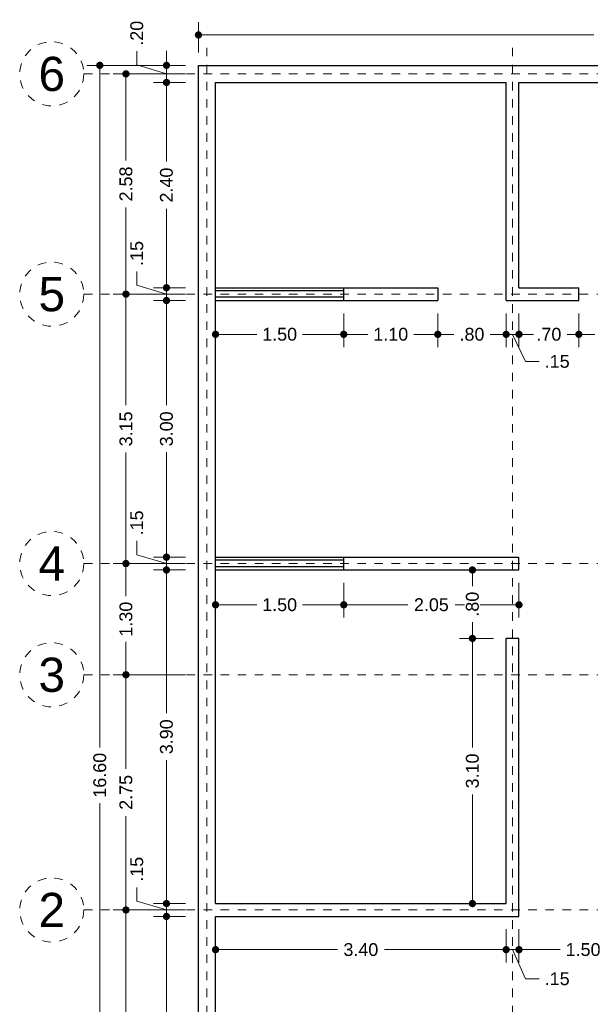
# Model space of a CAD drawing. Header units: millimetres. Extents: x 2561 to 2574.1, y 873.8 to 892.8.
# Tile 2 of 4: x 2561 to 2567.7, y 881.2 to 892.7. Entities that reach past the tile are written whole.
import ezdxf
from ezdxf.enums import TextEntityAlignment as Align

# ---------------------------------------------------------------- set-up
doc = ezdxf.new("R2010")
doc.units = ezdxf.units.MM
doc.header["$LTSCALE"] = 0.001
doc.linetypes.add('CENTER2', pattern=[28.575, 19.05, -3.175, 3.175, -3.175])
for name, color, linetype, lineweight in [('Cotas', 7, 'Continuous', 18), ('Ejes', 7, 'CENTER2', 5), ('Muros', 7, 'Continuous', 30), ('Ventanas', 250, 'Continuous', 25)]:
    doc.layers.add(name, color=color, linetype=linetype, lineweight=lineweight)
doc.styles.get("Standard").update_dxf_attribs({"font": 'arial.ttf'})
doc.dimstyles.new('1-100', dxfattribs={"dimscale": 100, "dimtxt": 0.0015, "dimasz": 0.00085, "dimexe": 0.0015, "dimexo": 0.0015, "dimgap": 0.0008, "dimtad": 0, "dimzin": 4, "dimdsep": 46, "dimtxsty": 'Standard', "dimblk": 'DOT', "dimcen": 0.0009, "dimclrd": 256, "dimclre": 256, "dimclrt": 256, "dimadec": 0, "dimazin": 0, "dimtfac": 1, "dimtofl": 0, "dimtmove": 1, "dimatfit": 2, "dimfxl": 0.0015, "dimtfill": 1, "dimtolj": 1, "dimtzin": 4, "dimlwd": -1, "dimlwe": -1, "dimarcsym": 0})

# ---------------------------------------------------------------- blocks, each defined once
blk = doc.blocks.new('_DOT')
at = {"color": 0, "linetype": 'ByBlock'}
blk.add_line((-0.5, 0), (-1, 0), dxfattribs=at)
at = {"color": 0, "linetype": 'ByBlock', "const_width": 0.5}
blk.add_lwpolyline([(-0.25, 0, 1), (0.25, 0, 1)], format="xyb", close=True, dxfattribs=at)
blk = doc.blocks.new('*D4')
at = {"layer": 'Cotas', "transparency": 16777216}
for p, q in [((2563.083, 892.364), (2563.083, 892.719)), ((2572.883, 892.364), (2572.883, 892.719)), ((2563.168, 892.569), (2567.709, 892.569)), ((2572.798, 892.569), (2568.258, 892.569))]:
    blk.add_line(p, q, dxfattribs=at)
at = {"layer": 'Defpoints', "color": 0, "transparency": 16777216}
for p in [(2572.883, 892.569), (2563.083, 892.214), (2572.883, 892.214)]:
    blk.add_point(p, dxfattribs=at)
at = {"layer": 'Cotas', "transparency": 16777216, "xscale": 0.08499999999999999, "yscale": 0.08499999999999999, "zscale": 0.08499999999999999, "rotation": 180}
blk.add_blockref('_DOT', (2563.083, 892.569), dxfattribs=at)
at = {"layer": 'Cotas', "transparency": 16777216, "xscale": 0.08499999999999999, "yscale": 0.08499999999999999, "zscale": 0.08499999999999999}
blk.add_blockref('_DOT', (2572.883, 892.569), dxfattribs=at)
at = {"layer": 'Cotas', "transparency": 16777216, "insert": (2567.983, 892.569), "char_height": 0.15, "attachment_point": 5, "bg_fill": 3, "box_fill_scale": 1.1, "bg_fill_color": 256, "bg_fill_true_color": 13158600, "bg_fill_transparency": 0}
blk.add_mtext('\\A1;9.80', dxfattribs=at)
blk = doc.blocks.new('*D9')
at = {"layer": 'Cotas', "transparency": 16777216}
for p, q in [((2562.933, 892.214), (2561.779, 892.214)), ((2561.929, 892.129), (2561.929, 884.24)), ((2561.929, 875.699), (2561.929, 883.588)), ((2562.933, 875.614), (2561.779, 875.614))]:
    blk.add_line(p, q, dxfattribs=at)
at = {"layer": 'Defpoints', "color": 0, "transparency": 16777216}
for p in [(2561.929, 892.214), (2563.083, 892.214), (2563.083, 875.614)]:
    blk.add_point(p, dxfattribs=at)
at = {"layer": 'Cotas', "transparency": 16777216, "xscale": 0.08499999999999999, "yscale": 0.08499999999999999, "zscale": 0.08499999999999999}
for p, rotation in [((2561.929, 892.214), 90), ((2561.929, 875.614), 270)]:
    blk.add_blockref('_DOT', p, dxfattribs=dict(at, rotation=rotation))
at = {"layer": 'Cotas', "transparency": 16777216, "insert": (2561.929, 883.914), "char_height": 0.15, "attachment_point": 5, "rotation": 90, "bg_fill": 3, "box_fill_scale": 1.1, "bg_fill_color": 256, "bg_fill_true_color": 13158600, "bg_fill_transparency": 0}
blk.add_mtext('\\A1;16.60', dxfattribs=at)
blk = doc.blocks.new('*D10')
at = {"layer": 'Cotas', "transparency": 16777216}
for p, q in [((2562.933, 882.339), (2562.085, 882.339)), ((2562.235, 882.254), (2562.235, 879.29)), ((2562.235, 875.774), (2562.235, 878.738)), ((2562.933, 875.689), (2562.085, 875.689))]:
    blk.add_line(p, q, dxfattribs=at)
at = {"layer": 'Defpoints', "color": 0, "transparency": 16777216}
for p in [(2562.235, 882.339), (2563.083, 882.339), (2563.083, 875.689)]:
    blk.add_point(p, dxfattribs=at)
at = {"layer": 'Cotas', "transparency": 16777216, "xscale": 0.08499999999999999, "yscale": 0.08499999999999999, "zscale": 0.08499999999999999}
for p, rotation in [((2562.235, 882.339), 90), ((2562.235, 875.689), 270)]:
    blk.add_blockref('_DOT', p, dxfattribs=dict(at, rotation=rotation))
at = {"layer": 'Cotas', "transparency": 16777216, "insert": (2562.235, 879.014), "char_height": 0.15, "attachment_point": 5, "rotation": 90, "bg_fill": 3, "box_fill_scale": 1.1, "bg_fill_color": 256, "bg_fill_true_color": 13158600, "bg_fill_transparency": 0}
blk.add_mtext('\\A1;6.65', dxfattribs=at)
blk = doc.blocks.new('*D11')
at = {"layer": 'Cotas', "transparency": 16777216}
for p, q in [((2562.933, 885.089), (2562.085, 885.089)), ((2562.235, 885.004), (2562.235, 883.991)), ((2562.235, 882.424), (2562.235, 883.437)), ((2562.933, 882.339), (2562.085, 882.339))]:
    blk.add_line(p, q, dxfattribs=at)
at = {"layer": 'Defpoints', "color": 0, "transparency": 16777216}
for p in [(2562.235, 885.089), (2563.083, 885.089), (2563.083, 882.339)]:
    blk.add_point(p, dxfattribs=at)
at = {"layer": 'Cotas', "transparency": 16777216, "xscale": 0.08499999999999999, "yscale": 0.08499999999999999, "zscale": 0.08499999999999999}
for p, rotation in [((2562.235, 885.089), 90), ((2562.235, 882.339), 270)]:
    blk.add_blockref('_DOT', p, dxfattribs=dict(at, rotation=rotation))
at = {"layer": 'Cotas', "transparency": 16777216, "insert": (2562.235, 883.714), "char_height": 0.15, "attachment_point": 5, "rotation": 90, "bg_fill": 3, "box_fill_scale": 1.1, "bg_fill_color": 256, "bg_fill_true_color": 13158600, "bg_fill_transparency": 0}
blk.add_mtext('\\A1;2.75', dxfattribs=at)
blk = doc.blocks.new('*D12')
at = {"layer": 'Cotas', "transparency": 16777216}
for p, q in [((2562.933, 886.389), (2562.085, 886.389)), ((2562.235, 886.304), (2562.235, 886.007)), ((2562.235, 885.174), (2562.235, 885.472)), ((2562.933, 885.089), (2562.085, 885.089))]:
    blk.add_line(p, q, dxfattribs=at)
at = {"layer": 'Defpoints', "color": 0, "transparency": 16777216}
for p in [(2562.235, 886.389), (2563.083, 886.389), (2563.083, 885.089)]:
    blk.add_point(p, dxfattribs=at)
at = {"layer": 'Cotas', "transparency": 16777216, "xscale": 0.08499999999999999, "yscale": 0.08499999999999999, "zscale": 0.08499999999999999}
for p, rotation in [((2562.235, 886.389), 90), ((2562.235, 885.089), 270)]:
    blk.add_blockref('_DOT', p, dxfattribs=dict(at, rotation=rotation))
at = {"layer": 'Cotas', "transparency": 16777216, "insert": (2562.235, 885.739), "char_height": 0.15, "attachment_point": 5, "rotation": 90, "bg_fill": 3, "box_fill_scale": 1.1, "bg_fill_color": 256, "bg_fill_true_color": 13158600, "bg_fill_transparency": 0}
blk.add_mtext('\\A1;1.30', dxfattribs=at)
blk = doc.blocks.new('*D13')
at = {"layer": 'Cotas', "transparency": 16777216}
for p, q in [((2562.933, 889.539), (2562.085, 889.539)), ((2562.235, 889.454), (2562.235, 888.239)), ((2562.235, 886.474), (2562.235, 887.689)), ((2562.933, 886.389), (2562.085, 886.389))]:
    blk.add_line(p, q, dxfattribs=at)
at = {"layer": 'Defpoints', "color": 0, "transparency": 16777216}
for p in [(2562.235, 889.539), (2563.083, 889.539), (2563.083, 886.389)]:
    blk.add_point(p, dxfattribs=at)
at = {"layer": 'Cotas', "transparency": 16777216, "xscale": 0.08499999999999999, "yscale": 0.08499999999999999, "zscale": 0.08499999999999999}
for p, rotation in [((2562.235, 889.539), 90), ((2562.235, 886.389), 270)]:
    blk.add_blockref('_DOT', p, dxfattribs=dict(at, rotation=rotation))
at = {"layer": 'Cotas', "transparency": 16777216, "insert": (2562.235, 887.964), "char_height": 0.15, "attachment_point": 5, "rotation": 90, "bg_fill": 3, "box_fill_scale": 1.1, "bg_fill_color": 256, "bg_fill_true_color": 13158600, "bg_fill_transparency": 0}
blk.add_mtext('\\A1;3.15', dxfattribs=at)
blk = doc.blocks.new('*D14')
at = {"layer": 'Cotas', "transparency": 16777216}
for p, q in [((2562.933, 892.114), (2562.085, 892.114)), ((2562.235, 892.029), (2562.235, 891.103)), ((2562.235, 889.624), (2562.235, 890.55)), ((2562.933, 889.539), (2562.085, 889.539))]:
    blk.add_line(p, q, dxfattribs=at)
at = {"layer": 'Defpoints', "color": 0, "transparency": 16777216}
for p in [(2562.235, 892.114), (2563.083, 892.114), (2563.083, 889.539)]:
    blk.add_point(p, dxfattribs=at)
at = {"layer": 'Cotas', "transparency": 16777216, "xscale": 0.08499999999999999, "yscale": 0.08499999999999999, "zscale": 0.08499999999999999}
for p, rotation in [((2562.235, 892.114), 90), ((2562.235, 889.539), 270)]:
    blk.add_blockref('_DOT', p, dxfattribs=dict(at, rotation=rotation))
at = {"layer": 'Cotas', "transparency": 16777216, "insert": (2562.235, 890.827), "char_height": 0.15, "attachment_point": 5, "rotation": 90, "bg_fill": 3, "box_fill_scale": 1.1, "bg_fill_color": 256, "bg_fill_true_color": 13158600, "bg_fill_transparency": 0}
blk.add_mtext('\\A1;2.58', dxfattribs=at)
blk = doc.blocks.new('*D21')
at = {"layer": 'Cotas', "transparency": 16777216}
for p, q in [((2562.933, 882.264), (2562.559, 882.264)), ((2562.709, 882.179), (2562.709, 879.289)), ((2562.709, 875.849), (2562.709, 878.739)), ((2562.933, 875.764), (2562.559, 875.764))]:
    blk.add_line(p, q, dxfattribs=at)
at = {"layer": 'Defpoints', "color": 0, "transparency": 16777216}
for p in [(2562.709, 882.264), (2563.083, 882.264), (2563.083, 875.764)]:
    blk.add_point(p, dxfattribs=at)
at = {"layer": 'Cotas', "transparency": 16777216, "xscale": 0.08499999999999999, "yscale": 0.08499999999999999, "zscale": 0.08499999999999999}
for p, rotation in [((2562.709, 882.264), 90), ((2562.709, 875.764), 270)]:
    blk.add_blockref('_DOT', p, dxfattribs=dict(at, rotation=rotation))
at = {"layer": 'Cotas', "transparency": 16777216, "insert": (2562.709, 879.014), "char_height": 0.15, "attachment_point": 5, "rotation": 90, "bg_fill": 3, "box_fill_scale": 1.1, "bg_fill_color": 256, "bg_fill_true_color": 13158600, "bg_fill_transparency": 0}
blk.add_mtext('\\A1;6.50', dxfattribs=at)
blk = doc.blocks.new('*D23')
at = {"layer": 'Cotas', "transparency": 16777216}
for p, q in [((2562.362, 882.443), (2562.362, 882.603)), ((2562.709, 882.499), (2562.709, 882.584)), ((2562.709, 882.339), (2562.362, 882.443)), ((2562.933, 882.414), (2562.559, 882.414)), ((2562.709, 882.264), (2562.709, 882.414)), ((2562.933, 882.264), (2562.559, 882.264)), ((2562.709, 882.179), (2562.709, 882.094))]:
    blk.add_line(p, q, dxfattribs=at)
at = {"layer": 'Defpoints', "color": 0, "transparency": 16777216}
for p in [(2562.709, 882.414), (2563.083, 882.414), (2563.083, 882.264)]:
    blk.add_point(p, dxfattribs=at)
at = {"layer": 'Cotas', "transparency": 16777216, "xscale": 0.08499999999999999, "yscale": 0.08499999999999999, "zscale": 0.08499999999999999}
for p, rotation in [((2562.709, 882.414), 270), ((2562.709, 882.264), 90)]:
    blk.add_blockref('_DOT', p, dxfattribs=dict(at, rotation=rotation))
at = {"layer": 'Cotas', "transparency": 16777216, "insert": (2562.362, 882.815), "char_height": 0.15, "attachment_point": 5, "rotation": 90, "bg_fill": 3, "box_fill_scale": 1.1, "bg_fill_color": 256, "bg_fill_true_color": 13158600, "bg_fill_transparency": 0}
blk.add_mtext('\\A1;.15', dxfattribs=at)
blk = doc.blocks.new('*D24')
at = {"layer": 'Cotas', "transparency": 16777216}
for p, q in [((2562.933, 886.314), (2562.559, 886.314)), ((2562.709, 886.229), (2562.709, 884.639)), ((2562.709, 882.499), (2562.709, 884.09)), ((2562.933, 882.414), (2562.559, 882.414))]:
    blk.add_line(p, q, dxfattribs=at)
at = {"layer": 'Defpoints', "color": 0, "transparency": 16777216}
for p in [(2562.709, 886.314), (2563.083, 886.314), (2563.083, 882.414)]:
    blk.add_point(p, dxfattribs=at)
at = {"layer": 'Cotas', "transparency": 16777216, "xscale": 0.08499999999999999, "yscale": 0.08499999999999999, "zscale": 0.08499999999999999}
for p, rotation in [((2562.709, 886.314), 90), ((2562.709, 882.414), 270)]:
    blk.add_blockref('_DOT', p, dxfattribs=dict(at, rotation=rotation))
at = {"layer": 'Cotas', "transparency": 16777216, "insert": (2562.709, 884.364), "char_height": 0.15, "attachment_point": 5, "rotation": 90, "bg_fill": 3, "box_fill_scale": 1.1, "bg_fill_color": 256, "bg_fill_true_color": 13158600, "bg_fill_transparency": 0}
blk.add_mtext('\\A1;3.90', dxfattribs=at)
blk = doc.blocks.new('*D25')
at = {"layer": 'Cotas', "transparency": 16777216}
for p, q in [((2562.362, 886.493), (2562.362, 886.653)), ((2562.709, 886.549), (2562.709, 886.634)), ((2562.709, 886.389), (2562.362, 886.493)), ((2562.933, 886.464), (2562.559, 886.464)), ((2562.709, 886.314), (2562.709, 886.464)), ((2562.933, 886.314), (2562.559, 886.314)), ((2562.709, 886.229), (2562.709, 886.144))]:
    blk.add_line(p, q, dxfattribs=at)
at = {"layer": 'Defpoints', "color": 0, "transparency": 16777216}
for p in [(2562.709, 886.464), (2563.083, 886.464), (2563.083, 886.314)]:
    blk.add_point(p, dxfattribs=at)
at = {"layer": 'Cotas', "transparency": 16777216, "xscale": 0.08499999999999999, "yscale": 0.08499999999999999, "zscale": 0.08499999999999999}
for p, rotation in [((2562.709, 886.464), 270), ((2562.709, 886.314), 90)]:
    blk.add_blockref('_DOT', p, dxfattribs=dict(at, rotation=rotation))
at = {"layer": 'Cotas', "transparency": 16777216, "insert": (2562.362, 886.865), "char_height": 0.15, "attachment_point": 5, "rotation": 90, "bg_fill": 3, "box_fill_scale": 1.1, "bg_fill_color": 256, "bg_fill_true_color": 13158600, "bg_fill_transparency": 0}
blk.add_mtext('\\A1;.15', dxfattribs=at)
blk = doc.blocks.new('*D26')
at = {"layer": 'Cotas', "transparency": 16777216}
for p, q in [((2562.362, 892.218), (2562.362, 892.378)), ((2562.709, 892.299), (2562.709, 892.384)), ((2562.709, 892.114), (2562.362, 892.218)), ((2562.933, 892.214), (2562.559, 892.214)), ((2562.709, 892.014), (2562.709, 892.214)), ((2562.933, 892.014), (2562.559, 892.014)), ((2562.709, 891.929), (2562.709, 891.844))]:
    blk.add_line(p, q, dxfattribs=at)
at = {"layer": 'Defpoints', "color": 0, "transparency": 16777216}
for p in [(2562.709, 892.214), (2563.083, 892.214), (2563.083, 892.014)]:
    blk.add_point(p, dxfattribs=at)
at = {"layer": 'Cotas', "transparency": 16777216, "xscale": 0.08499999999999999, "yscale": 0.08499999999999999, "zscale": 0.08499999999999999}
for p, rotation in [((2562.709, 892.214), 270), ((2562.709, 892.014), 90)]:
    blk.add_blockref('_DOT', p, dxfattribs=dict(at, rotation=rotation))
at = {"layer": 'Cotas', "transparency": 16777216, "insert": (2562.362, 892.589), "char_height": 0.15, "attachment_point": 5, "rotation": 90, "bg_fill": 3, "box_fill_scale": 1.1, "bg_fill_color": 256, "bg_fill_true_color": 13158600, "bg_fill_transparency": 0}
blk.add_mtext('\\A1;.20', dxfattribs=at)
blk = doc.blocks.new('*D31')
at = {"layer": 'Cotas', "transparency": 16777216}
for p, q in [((2563.283, 882.114), (2563.283, 881.725)), ((2566.683, 882.114), (2566.683, 881.725)), ((2563.368, 881.875), (2564.709, 881.875)), ((2566.598, 881.875), (2565.258, 881.875))]:
    blk.add_line(p, q, dxfattribs=at)
at = {"layer": 'Defpoints', "color": 0, "transparency": 16777216}
for p in [(2563.283, 882.264), (2566.683, 882.264), (2566.683, 881.875)]:
    blk.add_point(p, dxfattribs=at)
at = {"layer": 'Cotas', "transparency": 16777216, "xscale": 0.08499999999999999, "yscale": 0.08499999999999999, "zscale": 0.08499999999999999, "rotation": 180}
blk.add_blockref('_DOT', (2563.283, 881.875), dxfattribs=at)
at = {"layer": 'Cotas', "transparency": 16777216, "xscale": 0.08499999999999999, "yscale": 0.08499999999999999, "zscale": 0.08499999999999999}
blk.add_blockref('_DOT', (2566.683, 881.875), dxfattribs=at)
at = {"layer": 'Cotas', "transparency": 16777216, "insert": (2564.983, 881.875), "char_height": 0.15, "attachment_point": 5, "bg_fill": 3, "box_fill_scale": 1.1, "bg_fill_color": 256, "bg_fill_true_color": 13158600, "bg_fill_transparency": 0}
blk.add_mtext('\\A1;3.40', dxfattribs=at)
blk = doc.blocks.new('*D32')
at = {"layer": 'Cotas', "transparency": 16777216}
for p, q in [((2566.683, 882.114), (2566.683, 881.725)), ((2566.833, 882.114), (2566.833, 881.725)), ((2566.598, 881.875), (2566.513, 881.875)), ((2566.683, 881.875), (2566.833, 881.875)), ((2566.758, 881.875), (2566.908, 881.534)), ((2566.918, 881.875), (2567.003, 881.875)), ((2566.908, 881.534), (2567.068, 881.534))]:
    blk.add_line(p, q, dxfattribs=at)
at = {"layer": 'Defpoints', "color": 0, "transparency": 16777216}
for p in [(2566.683, 882.264), (2566.833, 882.264), (2566.833, 881.875)]:
    blk.add_point(p, dxfattribs=at)
at = {"layer": 'Cotas', "transparency": 16777216, "xscale": 0.08499999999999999, "yscale": 0.08499999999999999, "zscale": 0.08499999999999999}
blk.add_blockref('_DOT', (2566.683, 881.875), dxfattribs=at)
at = {"layer": 'Cotas', "transparency": 16777216, "xscale": 0.08499999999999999, "yscale": 0.08499999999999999, "zscale": 0.08499999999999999, "rotation": 180}
blk.add_blockref('_DOT', (2566.833, 881.875), dxfattribs=at)
at = {"layer": 'Cotas', "transparency": 16777216, "insert": (2567.28, 881.534), "char_height": 0.15, "attachment_point": 5, "bg_fill": 3, "box_fill_scale": 1.1, "bg_fill_color": 256, "bg_fill_true_color": 13158600, "bg_fill_transparency": 0}
blk.add_mtext('\\A1;.15', dxfattribs=at)
blk = doc.blocks.new('*D33')
at = {"layer": 'Cotas', "transparency": 16777216}
for p, q in [((2566.833, 882.114), (2566.833, 881.725)), ((2568.333, 882.114), (2568.333, 881.725)), ((2566.918, 881.875), (2567.316, 881.875)), ((2568.248, 881.875), (2567.851, 881.875))]:
    blk.add_line(p, q, dxfattribs=at)
at = {"layer": 'Defpoints', "color": 0, "transparency": 16777216}
for p in [(2566.833, 882.264), (2568.333, 882.264), (2568.333, 881.875)]:
    blk.add_point(p, dxfattribs=at)
at = {"layer": 'Cotas', "transparency": 16777216, "xscale": 0.08499999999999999, "yscale": 0.08499999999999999, "zscale": 0.08499999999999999, "rotation": 180}
blk.add_blockref('_DOT', (2566.833, 881.875), dxfattribs=at)
at = {"layer": 'Cotas', "transparency": 16777216, "xscale": 0.08499999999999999, "yscale": 0.08499999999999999, "zscale": 0.08499999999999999}
blk.add_blockref('_DOT', (2568.333, 881.875), dxfattribs=at)
at = {"layer": 'Cotas', "transparency": 16777216, "insert": (2567.583, 881.875), "char_height": 0.15, "attachment_point": 5, "bg_fill": 3, "box_fill_scale": 1.1, "bg_fill_color": 256, "bg_fill_true_color": 13158600, "bg_fill_transparency": 0}
blk.add_mtext('\\A1;1.50', dxfattribs=at)
blk = doc.blocks.new('*D40')
at = {"layer": 'Cotas', "transparency": 16777216}
for p, q in [((2562.933, 889.464), (2562.559, 889.464)), ((2562.709, 889.379), (2562.709, 888.239)), ((2562.709, 886.549), (2562.709, 887.69)), ((2562.933, 886.464), (2562.559, 886.464))]:
    blk.add_line(p, q, dxfattribs=at)
at = {"layer": 'Defpoints', "color": 0, "transparency": 16777216}
for p in [(2562.709, 889.464), (2563.083, 889.464), (2563.083, 886.464)]:
    blk.add_point(p, dxfattribs=at)
at = {"layer": 'Cotas', "transparency": 16777216, "xscale": 0.08499999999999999, "yscale": 0.08499999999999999, "zscale": 0.08499999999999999}
for p, rotation in [((2562.709, 889.464), 90), ((2562.709, 886.464), 270)]:
    blk.add_blockref('_DOT', p, dxfattribs=dict(at, rotation=rotation))
at = {"layer": 'Cotas', "transparency": 16777216, "insert": (2562.709, 887.964), "char_height": 0.15, "attachment_point": 5, "rotation": 90, "bg_fill": 3, "box_fill_scale": 1.1, "bg_fill_color": 256, "bg_fill_true_color": 13158600, "bg_fill_transparency": 0}
blk.add_mtext('\\A1;3.00', dxfattribs=at)
blk = doc.blocks.new('*D41')
at = {"layer": 'Cotas', "transparency": 16777216}
for p, q in [((2562.362, 889.643), (2562.362, 889.803)), ((2562.709, 889.699), (2562.709, 889.784)), ((2562.709, 889.539), (2562.362, 889.643)), ((2562.933, 889.614), (2562.559, 889.614)), ((2562.709, 889.464), (2562.709, 889.614)), ((2562.933, 889.464), (2562.559, 889.464)), ((2562.709, 889.379), (2562.709, 889.294))]:
    blk.add_line(p, q, dxfattribs=at)
at = {"layer": 'Defpoints', "color": 0, "transparency": 16777216}
for p in [(2562.709, 889.614), (2563.083, 889.614), (2563.083, 889.464)]:
    blk.add_point(p, dxfattribs=at)
at = {"layer": 'Cotas', "transparency": 16777216, "xscale": 0.08499999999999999, "yscale": 0.08499999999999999, "zscale": 0.08499999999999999}
for p, rotation in [((2562.709, 889.614), 270), ((2562.709, 889.464), 90)]:
    blk.add_blockref('_DOT', p, dxfattribs=dict(at, rotation=rotation))
at = {"layer": 'Cotas', "transparency": 16777216, "insert": (2562.362, 890.015), "char_height": 0.15, "attachment_point": 5, "rotation": 90, "bg_fill": 3, "box_fill_scale": 1.1, "bg_fill_color": 256, "bg_fill_true_color": 13158600, "bg_fill_transparency": 0}
blk.add_mtext('\\A1;.15', dxfattribs=at)
blk = doc.blocks.new('*D42')
at = {"layer": 'Cotas', "transparency": 16777216}
for p, q in [((2562.933, 892.014), (2562.559, 892.014)), ((2562.709, 891.929), (2562.709, 891.09)), ((2562.709, 889.699), (2562.709, 890.538)), ((2562.933, 889.614), (2562.559, 889.614))]:
    blk.add_line(p, q, dxfattribs=at)
at = {"layer": 'Defpoints', "color": 0, "transparency": 16777216}
for p in [(2562.709, 892.014), (2563.083, 892.014), (2563.083, 889.614)]:
    blk.add_point(p, dxfattribs=at)
at = {"layer": 'Cotas', "transparency": 16777216, "xscale": 0.08499999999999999, "yscale": 0.08499999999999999, "zscale": 0.08499999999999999}
for p, rotation in [((2562.709, 892.014), 90), ((2562.709, 889.614), 270)]:
    blk.add_blockref('_DOT', p, dxfattribs=dict(at, rotation=rotation))
at = {"layer": 'Cotas', "transparency": 16777216, "insert": (2562.709, 890.814), "char_height": 0.15, "attachment_point": 5, "rotation": 90, "bg_fill": 3, "box_fill_scale": 1.1, "bg_fill_color": 256, "bg_fill_true_color": 13158600, "bg_fill_transparency": 0}
blk.add_mtext('\\A1;2.40', dxfattribs=at)
blk = doc.blocks.new('*D45')
at = {"layer": 'Cotas', "transparency": 16777216}
for p, q in [((2563.283, 889.314), (2563.283, 888.919)), ((2564.783, 889.314), (2564.783, 888.919)), ((2563.368, 889.069), (2563.766, 889.069)), ((2564.698, 889.069), (2564.301, 889.069))]:
    blk.add_line(p, q, dxfattribs=at)
at = {"layer": 'Defpoints', "color": 0, "transparency": 16777216}
for p in [(2563.283, 889.464), (2564.783, 889.464), (2564.783, 889.069)]:
    blk.add_point(p, dxfattribs=at)
at = {"layer": 'Cotas', "transparency": 16777216, "xscale": 0.08499999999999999, "yscale": 0.08499999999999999, "zscale": 0.08499999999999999, "rotation": 180}
blk.add_blockref('_DOT', (2563.283, 889.069), dxfattribs=at)
at = {"layer": 'Cotas', "transparency": 16777216, "xscale": 0.08499999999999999, "yscale": 0.08499999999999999, "zscale": 0.08499999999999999}
blk.add_blockref('_DOT', (2564.783, 889.069), dxfattribs=at)
at = {"layer": 'Cotas', "transparency": 16777216, "insert": (2564.033, 889.069), "char_height": 0.15, "attachment_point": 5, "bg_fill": 3, "box_fill_scale": 1.1, "bg_fill_color": 256, "bg_fill_true_color": 13158600, "bg_fill_transparency": 0}
blk.add_mtext('\\A1;1.50', dxfattribs=at)
blk = doc.blocks.new('*D46')
at = {"layer": 'Cotas', "transparency": 16777216}
for p, q in [((2564.783, 889.314), (2564.783, 888.919)), ((2565.883, 889.314), (2565.883, 888.919)), ((2564.868, 889.069), (2565.066, 889.069)), ((2565.798, 889.069), (2565.601, 889.069))]:
    blk.add_line(p, q, dxfattribs=at)
at = {"layer": 'Defpoints', "color": 0, "transparency": 16777216}
for p in [(2564.783, 889.464), (2565.883, 889.464), (2565.883, 889.069)]:
    blk.add_point(p, dxfattribs=at)
at = {"layer": 'Cotas', "transparency": 16777216, "xscale": 0.08499999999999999, "yscale": 0.08499999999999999, "zscale": 0.08499999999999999, "rotation": 180}
blk.add_blockref('_DOT', (2564.783, 889.069), dxfattribs=at)
at = {"layer": 'Cotas', "transparency": 16777216, "xscale": 0.08499999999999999, "yscale": 0.08499999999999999, "zscale": 0.08499999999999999}
blk.add_blockref('_DOT', (2565.883, 889.069), dxfattribs=at)
at = {"layer": 'Cotas', "transparency": 16777216, "insert": (2565.333, 889.069), "char_height": 0.15, "attachment_point": 5, "bg_fill": 3, "box_fill_scale": 1.1, "bg_fill_color": 256, "bg_fill_true_color": 13158600, "bg_fill_transparency": 0}
blk.add_mtext('\\A1;1.10', dxfattribs=at)
blk = doc.blocks.new('*D47')
at = {"layer": 'Cotas', "transparency": 16777216}
for p, q in [((2565.883, 889.314), (2565.883, 888.919)), ((2566.683, 889.314), (2566.683, 888.919)), ((2565.968, 889.069), (2566.072, 889.069)), ((2566.598, 889.069), (2566.495, 889.069))]:
    blk.add_line(p, q, dxfattribs=at)
at = {"layer": 'Defpoints', "color": 0, "transparency": 16777216}
for p in [(2565.883, 889.464), (2566.683, 889.464), (2566.683, 889.069)]:
    blk.add_point(p, dxfattribs=at)
at = {"layer": 'Cotas', "transparency": 16777216, "xscale": 0.08499999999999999, "yscale": 0.08499999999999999, "zscale": 0.08499999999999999, "rotation": 180}
blk.add_blockref('_DOT', (2565.883, 889.069), dxfattribs=at)
at = {"layer": 'Cotas', "transparency": 16777216, "xscale": 0.08499999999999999, "yscale": 0.08499999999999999, "zscale": 0.08499999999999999}
blk.add_blockref('_DOT', (2566.683, 889.069), dxfattribs=at)
at = {"layer": 'Cotas', "transparency": 16777216, "insert": (2566.283, 889.069), "char_height": 0.15, "attachment_point": 5, "bg_fill": 3, "box_fill_scale": 1.1, "bg_fill_color": 256, "bg_fill_true_color": 13158600, "bg_fill_transparency": 0}
blk.add_mtext('\\A1;.80', dxfattribs=at)
blk = doc.blocks.new('*D48')
at = {"layer": 'Cotas', "transparency": 16777216}
for p, q in [((2566.683, 889.314), (2566.683, 888.919)), ((2566.833, 889.314), (2566.833, 888.919)), ((2566.598, 889.069), (2566.513, 889.069)), ((2566.683, 889.069), (2566.833, 889.069)), ((2566.758, 889.069), (2566.908, 888.752)), ((2566.918, 889.069), (2567.003, 889.069)), ((2566.908, 888.752), (2567.068, 888.752))]:
    blk.add_line(p, q, dxfattribs=at)
at = {"layer": 'Defpoints', "color": 0, "transparency": 16777216}
for p in [(2566.683, 889.464), (2566.833, 889.464), (2566.833, 889.069)]:
    blk.add_point(p, dxfattribs=at)
at = {"layer": 'Cotas', "transparency": 16777216, "xscale": 0.08499999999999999, "yscale": 0.08499999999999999, "zscale": 0.08499999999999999}
blk.add_blockref('_DOT', (2566.683, 889.069), dxfattribs=at)
at = {"layer": 'Cotas', "transparency": 16777216, "xscale": 0.08499999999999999, "yscale": 0.08499999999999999, "zscale": 0.08499999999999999, "rotation": 180}
blk.add_blockref('_DOT', (2566.833, 889.069), dxfattribs=at)
at = {"layer": 'Cotas', "transparency": 16777216, "insert": (2567.28, 888.752), "char_height": 0.15, "attachment_point": 5, "bg_fill": 3, "box_fill_scale": 1.1, "bg_fill_color": 256, "bg_fill_true_color": 13158600, "bg_fill_transparency": 0}
blk.add_mtext('\\A1;.15', dxfattribs=at)
blk = doc.blocks.new('*D49')
at = {"layer": 'Cotas', "transparency": 16777216}
for p, q in [((2566.833, 889.314), (2566.833, 888.919)), ((2567.533, 889.314), (2567.533, 888.919)), ((2566.918, 889.069), (2566.972, 889.069)), ((2567.448, 889.069), (2567.395, 889.069))]:
    blk.add_line(p, q, dxfattribs=at)
at = {"layer": 'Defpoints', "color": 0, "transparency": 16777216}
for p in [(2566.833, 889.464), (2567.533, 889.464), (2567.533, 889.069)]:
    blk.add_point(p, dxfattribs=at)
at = {"layer": 'Cotas', "transparency": 16777216, "xscale": 0.08499999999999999, "yscale": 0.08499999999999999, "zscale": 0.08499999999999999, "rotation": 180}
blk.add_blockref('_DOT', (2566.833, 889.069), dxfattribs=at)
at = {"layer": 'Cotas', "transparency": 16777216, "xscale": 0.08499999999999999, "yscale": 0.08499999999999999, "zscale": 0.08499999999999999}
blk.add_blockref('_DOT', (2567.533, 889.069), dxfattribs=at)
at = {"layer": 'Cotas', "transparency": 16777216, "insert": (2567.183, 889.069), "char_height": 0.15, "attachment_point": 5, "bg_fill": 3, "box_fill_scale": 1.1, "bg_fill_color": 256, "bg_fill_true_color": 13158600, "bg_fill_transparency": 0}
blk.add_mtext('\\A1;.70', dxfattribs=at)
blk = doc.blocks.new('*D50')
at = {"layer": 'Cotas', "transparency": 16777216}
for p, q in [((2567.533, 889.314), (2567.533, 888.919)), ((2568.333, 889.314), (2568.333, 888.919)), ((2567.618, 889.069), (2567.722, 889.069)), ((2568.248, 889.069), (2568.145, 889.069))]:
    blk.add_line(p, q, dxfattribs=at)
at = {"layer": 'Defpoints', "color": 0, "transparency": 16777216}
for p in [(2567.533, 889.464), (2568.333, 889.464), (2568.333, 889.069)]:
    blk.add_point(p, dxfattribs=at)
at = {"layer": 'Cotas', "transparency": 16777216, "xscale": 0.08499999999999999, "yscale": 0.08499999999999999, "zscale": 0.08499999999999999, "rotation": 180}
blk.add_blockref('_DOT', (2567.533, 889.069), dxfattribs=at)
at = {"layer": 'Cotas', "transparency": 16777216, "xscale": 0.08499999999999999, "yscale": 0.08499999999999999, "zscale": 0.08499999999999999}
blk.add_blockref('_DOT', (2568.333, 889.069), dxfattribs=at)
at = {"layer": 'Cotas', "transparency": 16777216, "insert": (2567.933, 889.069), "char_height": 0.15, "attachment_point": 5, "bg_fill": 3, "box_fill_scale": 1.1, "bg_fill_color": 256, "bg_fill_true_color": 13158600, "bg_fill_transparency": 0}
blk.add_mtext('\\A1;.80', dxfattribs=at)
blk = doc.blocks.new('*D62')
at = {"layer": 'Cotas', "transparency": 16777216}
for p, q in [((2566.533, 885.514), (2566.138, 885.514)), ((2566.288, 885.429), (2566.288, 884.239)), ((2566.288, 882.499), (2566.288, 883.69)), ((2566.533, 882.414), (2566.138, 882.414))]:
    blk.add_line(p, q, dxfattribs=at)
at = {"layer": 'Defpoints', "color": 0, "transparency": 16777216}
for p in [(2566.288, 885.514), (2566.683, 885.514), (2566.683, 882.414)]:
    blk.add_point(p, dxfattribs=at)
at = {"layer": 'Cotas', "transparency": 16777216, "xscale": 0.08499999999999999, "yscale": 0.08499999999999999, "zscale": 0.08499999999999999}
for p, rotation in [((2566.288, 885.514), 90), ((2566.288, 882.414), 270)]:
    blk.add_blockref('_DOT', p, dxfattribs=dict(at, rotation=rotation))
at = {"layer": 'Cotas', "transparency": 16777216, "insert": (2566.288, 883.964), "char_height": 0.15, "attachment_point": 5, "rotation": 90, "bg_fill": 3, "box_fill_scale": 1.1, "bg_fill_color": 256, "bg_fill_true_color": 13158600, "bg_fill_transparency": 0}
blk.add_mtext('\\A1;3.10', dxfattribs=at)
blk = doc.blocks.new('*D63')
at = {"layer": 'Cotas', "transparency": 16777216}
for p, q in [((2566.683, 886.314), (2566.138, 886.314)), ((2566.288, 886.229), (2566.288, 886.125)), ((2566.288, 885.599), (2566.288, 885.703)), ((2566.533, 885.514), (2566.138, 885.514))]:
    blk.add_line(p, q, dxfattribs=at)
at = {"layer": 'Defpoints', "color": 0, "transparency": 16777216}
for p in [(2566.288, 886.314), (2566.833, 886.314), (2566.683, 885.514)]:
    blk.add_point(p, dxfattribs=at)
at = {"layer": 'Cotas', "transparency": 16777216, "xscale": 0.08499999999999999, "yscale": 0.08499999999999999, "zscale": 0.08499999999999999}
for p, rotation in [((2566.288, 886.314), 90), ((2566.288, 885.514), 270)]:
    blk.add_blockref('_DOT', p, dxfattribs=dict(at, rotation=rotation))
at = {"layer": 'Cotas', "transparency": 16777216, "insert": (2566.288, 885.914), "char_height": 0.15, "attachment_point": 5, "rotation": 90, "bg_fill": 3, "box_fill_scale": 1.1, "bg_fill_color": 256, "bg_fill_true_color": 13158600, "bg_fill_transparency": 0}
blk.add_mtext('\\A1;.80', dxfattribs=at)
blk = doc.blocks.new('*D64')
at = {"layer": 'Cotas', "transparency": 16777216}
for p, q in [((2563.283, 886.164), (2563.283, 885.757)), ((2564.783, 886.164), (2564.783, 885.757)), ((2563.368, 885.907), (2563.766, 885.907)), ((2564.698, 885.907), (2564.301, 885.907))]:
    blk.add_line(p, q, dxfattribs=at)
at = {"layer": 'Defpoints', "color": 0, "transparency": 16777216}
for p in [(2563.283, 886.314), (2564.783, 886.314), (2564.783, 885.907)]:
    blk.add_point(p, dxfattribs=at)
at = {"layer": 'Cotas', "transparency": 16777216, "xscale": 0.08499999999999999, "yscale": 0.08499999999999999, "zscale": 0.08499999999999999, "rotation": 180}
blk.add_blockref('_DOT', (2563.283, 885.907), dxfattribs=at)
at = {"layer": 'Cotas', "transparency": 16777216, "xscale": 0.08499999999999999, "yscale": 0.08499999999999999, "zscale": 0.08499999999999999}
blk.add_blockref('_DOT', (2564.783, 885.907), dxfattribs=at)
at = {"layer": 'Cotas', "transparency": 16777216, "insert": (2564.033, 885.907), "char_height": 0.15, "attachment_point": 5, "bg_fill": 3, "box_fill_scale": 1.1, "bg_fill_color": 256, "bg_fill_true_color": 13158600, "bg_fill_transparency": 0}
blk.add_mtext('\\A1;1.50', dxfattribs=at)
blk = doc.blocks.new('*D65')
at = {"layer": 'Cotas', "transparency": 16777216}
for p, q in [((2564.783, 886.164), (2564.783, 885.757)), ((2566.833, 886.164), (2566.833, 885.757)), ((2564.868, 885.907), (2565.532, 885.907)), ((2566.748, 885.907), (2566.085, 885.907))]:
    blk.add_line(p, q, dxfattribs=at)
at = {"layer": 'Defpoints', "color": 0, "transparency": 16777216}
for p in [(2564.783, 886.314), (2566.833, 886.314), (2566.833, 885.907)]:
    blk.add_point(p, dxfattribs=at)
at = {"layer": 'Cotas', "transparency": 16777216, "xscale": 0.08499999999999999, "yscale": 0.08499999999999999, "zscale": 0.08499999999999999, "rotation": 180}
blk.add_blockref('_DOT', (2564.783, 885.907), dxfattribs=at)
at = {"layer": 'Cotas', "transparency": 16777216, "xscale": 0.08499999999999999, "yscale": 0.08499999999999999, "zscale": 0.08499999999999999}
blk.add_blockref('_DOT', (2566.833, 885.907), dxfattribs=at)
at = {"layer": 'Cotas', "transparency": 16777216, "insert": (2565.808, 885.907), "char_height": 0.15, "attachment_point": 5, "bg_fill": 3, "box_fill_scale": 1.1, "bg_fill_color": 256, "bg_fill_true_color": 13158600, "bg_fill_transparency": 0}
blk.add_mtext('\\A1;2.05', dxfattribs=at)

msp = doc.modelspace()

# ---------------------------------------------------------------- linework, layer by layer
at = {"layer": 'Ejes', "linetype": 'CENTER2'}
for p, q in [((2563.183, 874.52), (2563.183, 892.514)), ((2566.758, 874.52), (2566.758, 892.514)), ((2561.742, 892.114), (2573.183, 892.114)), ((2561.742, 889.539), (2573.183, 889.539)), ((2561.742, 886.389), (2573.183, 886.389)), ((2561.742, 885.089), (2573.183, 885.089)), ((2561.742, 882.339), (2573.183, 882.339))]:
    msp.add_line(p, q, dxfattribs=at)
at = {"layer": 'Ejes'}
for centre in [(2561.367, 892.114), (2561.367, 889.539), (2561.367, 886.389), (2561.367, 885.089), (2561.367, 882.339)]:
    msp.add_circle(centre, 0.375, dxfattribs=at)
at = {"layer": 'Muros'}
for p, q in [((2563.083, 892.214), (2572.883, 892.214)), ((2563.083, 875.614), (2563.083, 892.214)), ((2563.283, 892.014), (2566.683, 892.014)), ((2563.283, 889.614), (2563.283, 892.014)), ((2566.683, 889.464), (2566.683, 892.014)), ((2566.833, 889.614), (2566.833, 892.014)), ((2566.833, 892.014), (2569.833, 892.014)), ((2563.283, 889.614), (2565.883, 889.614)), ((2565.883, 889.614), (2565.883, 889.464)), ((2566.833, 889.614), (2567.533, 889.614)), ((2567.533, 889.464), (2567.533, 889.614)), ((2563.283, 889.464), (2565.883, 889.464)), ((2563.283, 886.464), (2563.283, 889.464)), ((2566.683, 889.464), (2567.533, 889.464)), ((2563.283, 886.464), (2566.833, 886.464)), ((2566.833, 886.314), (2566.833, 886.464)), ((2563.283, 886.314), (2566.833, 886.314)), ((2563.283, 882.414), (2563.283, 886.314)), ((2566.683, 882.414), (2566.683, 885.514)), ((2566.833, 885.514), (2566.683, 885.514)), ((2566.833, 882.264), (2566.833, 885.514)), ((2563.283, 882.414), (2566.683, 882.414)), ((2563.283, 875.764), (2563.283, 882.264)), ((2563.283, 882.264), (2566.833, 882.264))]:
    msp.add_line(p, q, dxfattribs=at)
at = {"layer": 'Ventanas'}
for p, q in [((2563.283, 889.464), (2563.283, 889.614)), ((2564.783, 889.464), (2564.783, 889.614)), ((2564.783, 889.577), (2563.283, 889.577)), ((2564.783, 889.502), (2563.283, 889.502)), ((2563.283, 886.314), (2563.283, 886.464)), ((2564.783, 886.427), (2563.283, 886.427)), ((2564.783, 886.314), (2564.783, 886.464)), ((2564.783, 886.352), (2563.283, 886.352))]:
    msp.add_line(p, q, dxfattribs=at)

# ---------------------------------------------------------------- texts
at = {"layer": 'Ejes'}
for s, p in [('6', (2561.367, 892.114)), ('5', (2561.367, 889.539)), ('4', (2561.367, 886.389)), ('3', (2561.367, 885.089)), ('2', (2561.367, 882.339))]:
    msp.add_text(s, height=0.4, dxfattribs=at).set_placement(p, align=Align.MIDDLE_CENTER)

# ---------------------------------------------------------------- next in the draw order: dimensions: what is measured, and where the dimension line sits
at = {"layer": 'Cotas'}
for base, p1, p2, picture, middle in [((2572.883, 892.569), (2563.083, 892.214), (2572.883, 892.214), '*D4', (2567.983, 892.569)), ((2564.783, 889.069), (2563.283, 889.464), (2564.783, 889.464), '*D45', (2564.033, 889.069)), ((2564.783, 885.907), (2563.283, 886.314), (2564.783, 886.314), '*D64', (2564.033, 885.907)), ((2566.683, 881.875), (2563.283, 882.264), (2566.683, 882.264), '*D31', (2564.983, 881.875))]:
    dim = msp.add_linear_dim(base=base, p1=p1, p2=p2, dimstyle='1-100', dxfattribs=at)
    dim.commit()
    dim.dimension.update_dxf_attribs({"geometry": picture, "text_midpoint": middle})
dim = msp.add_linear_dim(base=(2566.288, 885.514), p1=(2566.683, 882.414), p2=(2566.683, 885.514), angle=90, dimstyle='1-100', dxfattribs=at)
dim.commit()
dim.dimension.update_dxf_attribs({"geometry": '*D62', "text_midpoint": (2566.288, 883.964)})

# ---------------------------------------------------------------- next in the draw order: dimensions: what is measured, and where the dimension line sits
dim = msp.add_linear_dim(base=(2561.929, 892.214), p1=(2563.083, 875.614), p2=(2563.083, 892.214), angle=270, dimstyle='1-100', dxfattribs=at)
dim.commit()
dim.dimension.update_dxf_attribs({"geometry": '*D9', "text_midpoint": (2561.929, 883.914)})
for base, p1, p2, picture, middle in [((2565.883, 889.069), (2564.783, 889.464), (2565.883, 889.464), '*D46', (2565.333, 889.069)), ((2566.833, 885.907), (2564.783, 886.314), (2566.833, 886.314), '*D65', (2565.808, 885.907))]:
    dim = msp.add_linear_dim(base=base, p1=p1, p2=p2, dimstyle='1-100', dxfattribs=at)
    dim.commit()
    dim.dimension.update_dxf_attribs({"geometry": picture, "text_midpoint": middle})
dim = msp.add_linear_dim(base=(2566.833, 881.875), p1=(2566.683, 882.264), p2=(2566.833, 882.264), dimstyle='1-100', dxfattribs=at)
dim.commit()
dim.dimension.update_dxf_attribs({"geometry": '*D32', "text_midpoint": (2567.148, 881.534), "dimtype": 160})

# ---------------------------------------------------------------- next in the draw order: dimensions: what is measured, and where the dimension line sits
for base, p1, p2, picture, middle in [((2566.683, 889.069), (2565.883, 889.464), (2566.683, 889.464), '*D47', (2566.283, 889.069)), ((2568.333, 881.875), (2566.833, 882.264), (2568.333, 882.264), '*D33', (2567.583, 881.875))]:
    dim = msp.add_linear_dim(base=base, p1=p1, p2=p2, dimstyle='1-100', dxfattribs=at)
    dim.commit()
    dim.dimension.update_dxf_attribs({"geometry": picture, "text_midpoint": middle})
for base, p1, p2, picture, middle in [((2566.288, 886.314), (2566.683, 885.514), (2566.833, 886.314), '*D63', (2566.288, 885.914)), ((2562.235, 882.339), (2563.083, 875.689), (2563.083, 882.339), '*D10', (2562.235, 879.014))]:
    dim = msp.add_linear_dim(base=base, p1=p1, p2=p2, angle=90, dimstyle='1-100', dxfattribs=at)
    dim.commit()
    dim.dimension.update_dxf_attribs({"geometry": picture, "text_midpoint": middle})

# ---------------------------------------------------------------- next in the draw order: dimensions: what is measured, and where the dimension line sits
dim = msp.add_linear_dim(base=(2566.833, 889.069), p1=(2566.683, 889.464), p2=(2566.833, 889.464), dimstyle='1-100', dxfattribs=at)
dim.commit()
dim.dimension.update_dxf_attribs({"geometry": '*D48', "text_midpoint": (2567.148, 888.752), "dimtype": 160})
dim = msp.add_linear_dim(base=(2562.235, 885.089), p1=(2563.083, 882.339), p2=(2563.083, 885.089), angle=90, dimstyle='1-100', dxfattribs=at)
dim.commit()
dim.dimension.update_dxf_attribs({"geometry": '*D11', "text_midpoint": (2562.235, 883.714)})

# ---------------------------------------------------------------- next in the draw order: dimensions: what is measured, and where the dimension line sits
dim = msp.add_linear_dim(base=(2567.533, 889.069), p1=(2566.833, 889.464), p2=(2567.533, 889.464), dimstyle='1-100', dxfattribs=at)
dim.commit()
dim.dimension.update_dxf_attribs({"geometry": '*D49', "text_midpoint": (2567.183, 889.069), "dimtype": 160})
for base, p1, p2, picture, middle in [((2562.235, 886.389), (2563.083, 885.089), (2563.083, 886.389), '*D12', (2562.235, 885.739)), ((2562.709, 882.264), (2563.083, 875.764), (2563.083, 882.264), '*D21', (2562.709, 879.014))]:
    dim = msp.add_linear_dim(base=base, p1=p1, p2=p2, angle=90, dimstyle='1-100', dxfattribs=at)
    dim.commit()
    dim.dimension.update_dxf_attribs({"geometry": picture, "text_midpoint": middle})

# ---------------------------------------------------------------- next in the draw order: dimensions: what is measured, and where the dimension line sits
for base, p1, p2, picture, middle in [((2562.235, 889.539), (2563.083, 886.389), (2563.083, 889.539), '*D13', (2562.235, 887.964)), ((2562.709, 882.414), (2563.083, 882.264), (2563.083, 882.414), '*D23', (2562.362, 882.683))]:
    dim = msp.add_linear_dim(base=base, p1=p1, p2=p2, angle=90, dimstyle='1-100', dxfattribs=at)
    dim.commit()
    dim.dimension.update_dxf_attribs({"geometry": picture, "text_midpoint": middle})
dim = msp.add_linear_dim(base=(2568.333, 889.069), p1=(2567.533, 889.464), p2=(2568.333, 889.464), dimstyle='1-100', dxfattribs=at)
dim.commit()
dim.dimension.update_dxf_attribs({"geometry": '*D50', "text_midpoint": (2567.933, 889.069)})

# ---------------------------------------------------------------- next in the draw order: dimensions: what is measured, and where the dimension line sits
for base, p1, p2, picture, middle in [((2562.234771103, 892.114071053), (2563.083416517, 889.539071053), (2563.083416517, 892.114071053), '*D14', (2562.234771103, 890.826571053)), ((2562.709, 886.314), (2563.083, 882.414), (2563.083, 886.314), '*D24', (2562.709, 884.364))]:
    dim = msp.add_linear_dim(base=base, p1=p1, p2=p2, angle=90, dimstyle='1-100', dxfattribs=at)
    dim.commit()
    dim.dimension.update_dxf_attribs({"geometry": picture, "text_midpoint": middle})

# ---------------------------------------------------------------- next in the draw order: dimensions: what is measured, and where the dimension line sits
for base, p1, p2, picture, middle in [((2562.709, 892.214), (2563.083, 892.014), (2563.083, 892.214), '*D26', (2562.362, 892.458)), ((2562.709, 886.464), (2563.083, 886.314), (2563.083, 886.464), '*D25', (2562.362, 886.733))]:
    dim = msp.add_linear_dim(base=base, p1=p1, p2=p2, angle=90, dimstyle='1-100', dxfattribs=at)
    dim.commit()
    dim.dimension.update_dxf_attribs({"geometry": picture, "text_midpoint": middle})

# ---------------------------------------------------------------- next in the draw order: dimensions: what is measured, and where the dimension line sits
dim = msp.add_linear_dim(base=(2562.709, 889.464), p1=(2563.083, 886.464), p2=(2563.083, 889.464), angle=90, dimstyle='1-100', dxfattribs=at)
dim.commit()
dim.dimension.update_dxf_attribs({"geometry": '*D40', "text_midpoint": (2562.709, 887.964)})

# ---------------------------------------------------------------- next in the draw order: dimensions: what is measured, and where the dimension line sits
dim = msp.add_linear_dim(base=(2562.709, 889.614), p1=(2563.083, 889.464), p2=(2563.083, 889.614), angle=90, dimstyle='1-100', dxfattribs=at)
dim.commit()
dim.dimension.update_dxf_attribs({"geometry": '*D41', "text_midpoint": (2562.362, 889.883)})

# ---------------------------------------------------------------- next in the draw order: dimensions: what is measured, and where the dimension line sits
dim = msp.add_linear_dim(base=(2562.709, 892.014), p1=(2563.083, 889.614), p2=(2563.083, 892.014), angle=90, dimstyle='1-100', dxfattribs=at)
dim.commit()
dim.dimension.update_dxf_attribs({"geometry": '*D42', "text_midpoint": (2562.709, 890.814)})

doc.saveas('drawing.dxf')
